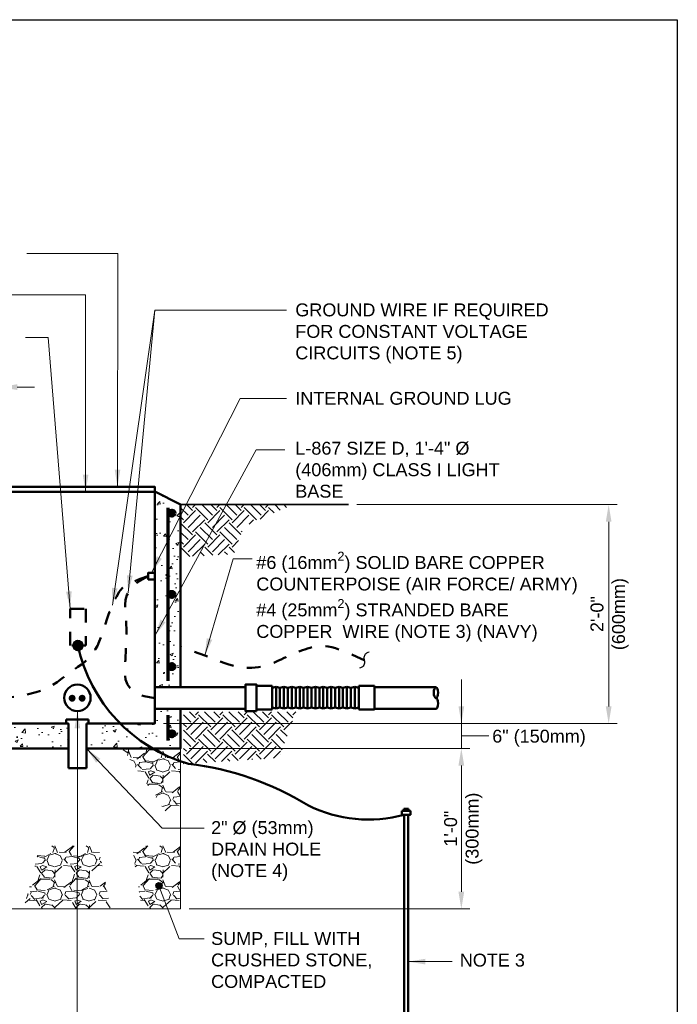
# Model space of a CAD drawing. Header units: inches. Extents: x 0 to 21.3, y 0 to 11.
# Tile 1 of 2: x 3.7 to 8.5, y 3.8 to 11. Entities that reach past the tile are written whole.
import ezdxf

# ---------------------------------------------------------------- set-up
doc = ezdxf.new("R2010")
doc.units = ezdxf.units.IN
doc.header["$LTSCALE"] = 0.5
doc.header["$MEASUREMENT"] = 0
doc.header["$PDMODE"] = 3
doc.header["$PDSIZE"] = 2
doc.linetypes.add('HIDDEN2', pattern=[0.1875, 0.125, -0.0625])
doc.layers.get('0').update_dxf_attribs({"linetype": 'CONTINUOUS', "lineweight": 35})
doc.layers.get('DEFPOINTS').update_dxf_attribs({"linetype": 'CONTINUOUS', "lineweight": 35})
for name, color, linetype, lineweight in [('C-GRAD-DSGN', 3, 'CONTINUOUS', 35), ('E-AFLD-JBOX', 23, 'CONTINUOUS', 50), ('E-GRND-CIRC', 4, 'CONTINUOUS', 50), ('E-GRND-EQUI', 83, 'CONTINUOUS', 50), ('E-POWR-CNDT', 83, 'CONTINUOUS', 50), ('G-ANNO-PATT', 8, 'CONTINUOUS', 18), ('P-STRM-PIPE', 163, 'STRAF', 50), ('S-REIN-RBAR', 5, 'CONTINUOUS', 70)]:
    doc.layers.add(name, color=color, linetype=linetype, lineweight=lineweight)
for name, color, linetype in [('G-ANNO-DIMS', 7, 'CONTINUOUS'), ('G-ANNO-TEXT', 7, 'CONTINUOUS'), ('G-ANNO-TTLB', 7, 'CONTINUOUS')]:
    doc.layers.add(name, color=color, linetype=linetype)
doc.styles.add('01-E-BLDG-1_1', font='arial.ttf', dxfattribs={"height": 0.09375})
doc.styles.add('Arial', font='arial.ttf')
doc.linetypes.add('STRAF', pattern='A,1.25,-0.25,["SD",Arial,S=0.125,R=0,X=-0.1,Y=-0.06],-0.25', length=1.75)
doc.dimstyles.new('01-E-BLDG-1_1', dxfattribs={"dimtxt": 0.09375, "dimasz": 0.125, "dimexe": 0.0625, "dimexo": 0.0625, "dimgap": 0.0625, "dimtad": 1, "dimdec": 4, "dimzin": 3, "dimdsep": 46, "dimlunit": 4, "dimtxsty": '01-E-BLDG-1_1', "dimcen": 0.0625, "dimclrd": 1, "dimclre": 1, "dimclrt": 256, "dimazin": 0, "dimtfac": 1, "dimtdec": 4, "dimtmove": 1, "dimatfit": 3, "dimfxl": 1, "dimfrac": 2, "dimtolj": 1, "dimtzin": 3, "dimlwd": 0, "dimlwe": 0, "dimarcsym": 0})
pattern_1 = [(49.99999999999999, (0.1462621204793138, 0.01827551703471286), (0.2241438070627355, -0.01961004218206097), [0.0234375, -0.2578125]), (355, (0.1462621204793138, 0.01827551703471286), (-0.0433597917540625, 0.2350600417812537), [0.01875, -0.20625]), (100.45144446, (0.1649407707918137, 0.01664134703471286), (0.1807840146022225, 0.2154499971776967), [0.01991880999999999, -0.2191069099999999]), (46.18420000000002, (0.1462621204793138, 0.08077551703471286), (0.3335129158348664, -0.05172477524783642), [0.03515624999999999, -0.3867187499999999]), (96.63563549, (0.1740548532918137, 0.07646510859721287), (0.2920818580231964, 0.304412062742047), [0.029878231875, -0.3286605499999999]), (351.1841639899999, (0.1462621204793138, 0.08077551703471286), (0.2920818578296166, 0.3044120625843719), [0.028125, -0.3093750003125]), (21, (0.1775121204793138, 0.06515051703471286), (0.1865334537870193, -0.1258184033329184), [0.0234375, -0.2578125]), (326.0000000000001, (0.1775121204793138, 0.06515051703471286), (0.07603604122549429, 0.2266093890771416), [0.01875, -0.20625]), (71.45144474, (0.1930565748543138, 0.05466565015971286), (0.262569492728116, 0.1007909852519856), [0.019918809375, -0.21910691]), (37.50000000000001, (0.1462621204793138, 0.01827551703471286), (0.003799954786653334, 0.1040293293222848), [0, -0.20375, 0, -0.209375, 0, -0.20703125]), (7.499999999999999, (0.1462621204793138, 0.01827551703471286), (0.08220923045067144, 0.1232536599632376), [0, -0.119375, 0, -0.1990625, 0, -0.07890625]), (327.5, (0.07657462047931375, 0.01827551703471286), (0.1668195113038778, -0.007048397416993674), [0, -0.078125, 0, -0.24375, 0, -0.3234375]), (317.5, (0.04532462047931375, 0.01827551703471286), (0.1822456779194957, 0.03128280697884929), [0, -0.1015625, 0, -0.161875, 0, -0.2296875])]

# ---------------------------------------------------------------- blocks, each defined once
blk = doc.blocks.new('G-TSQIG')
at = {"color": 0, "linetype": 'ByBlock', "lineweight": -2}
blk.add_spline([(0.01176639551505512, 0.08928388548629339), (-0.00353112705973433, 0.07505504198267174), (-0.01472633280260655, 0.04807198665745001), (-0.009031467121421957, 0.01314670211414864), (1.040834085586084e-17, -4.163336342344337e-17), (0.0111812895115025, -0.01793791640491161), (0.01520965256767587, -0.03591967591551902), (0.01206956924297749, -0.05899908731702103), (0.004227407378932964, -0.07410718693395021), (-0.01176639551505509, -0.08928388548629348)], degree=3, dxfattribs=at)
blk = doc.blocks.new('G-DBRK')
at = {"color": 0, "linetype": 'ByBlock', "lineweight": -2}
blk.add_ellipse((-1.224606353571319e-17, -0.2500000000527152), major_axis=(0, -0.2500000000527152), ratio=0.3999999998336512, dxfattribs=at)
blk.add_ellipse((-1.224606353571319e-17, -0.7499999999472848), major_axis=(0, -0.2500000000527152), ratio=0.3999999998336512, start_param=0, end_param=3.141592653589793, dxfattribs=at)
blk = doc.blocks.new('*D3')
at = {"layer": 'DEFPOINTS', "color": 0, "lineweight": 0, "transparency": 16777216}
for p in [(4.891243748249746, 5.703469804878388), (6.930960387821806, 5.703469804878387), (4.890679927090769, 4.535787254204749)]:
    blk.add_point(p, dxfattribs=at)
at = {"layer": 'G-ANNO-DIMS', "color": 1, "lineweight": 0, "transparency": 16777216}
for p, q in [((4.953743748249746, 5.703469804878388), (6.993460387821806, 5.703469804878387)), ((6.930960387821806, 4.660787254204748), (6.930960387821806, 5.578469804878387)), ((4.953179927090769, 4.535787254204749), (6.993460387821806, 4.535787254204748))]:
    blk.add_line(p, q, dxfattribs=at)
for points in [[(6.910127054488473, 5.578469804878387), (6.951793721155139, 5.578469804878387), (6.930960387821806, 5.703469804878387)], [(6.910127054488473, 4.660787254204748), (6.951793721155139, 4.660787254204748), (6.930960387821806, 4.535787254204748)]]:
    blk.add_solid(points, dxfattribs=at)
at = {"layer": 'G-ANNO-DIMS', "transparency": 16777216, "insert": (6.94501779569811, 5.119628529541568), "char_height": 0.09375, "attachment_point": 5, "rotation": 90, "style": '01-E-BLDG-1_1'}
blk.add_mtext('\\A1;1\'-0"\\P(300mm)', dxfattribs=at)
blk = doc.blocks.new('*D4')
at = {"layer": 'DEFPOINTS', "color": 0, "transparency": 16777216}
for p in [(6.109993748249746, 7.475384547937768), (4.703743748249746, 5.883133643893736), (8.001390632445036, 5.883133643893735)]:
    blk.add_point(p, dxfattribs=at)
at = {"layer": 'G-ANNO-DIMS', "color": 1, "lineweight": 0, "transparency": 16777216}
for p, q in [((6.172493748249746, 7.475384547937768), (8.063890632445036, 7.475384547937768)), ((8.001390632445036, 7.350384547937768), (8.001390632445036, 6.008133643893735)), ((4.766243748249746, 5.883133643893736), (8.063890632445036, 5.883133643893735))]:
    blk.add_line(p, q, dxfattribs=at)
at = {"layer": 'G-ANNO-DIMS', "color": 1, "transparency": 16777216}
for points in [[(7.980557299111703, 7.350384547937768), (8.02222396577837, 7.350384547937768), (8.001390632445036, 7.475384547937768)], [(7.980557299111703, 6.008133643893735), (8.02222396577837, 6.008133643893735), (8.001390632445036, 5.883133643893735)]]:
    blk.add_solid(points, dxfattribs=at)
at = {"layer": 'G-ANNO-DIMS', "transparency": 16777216, "insert": (8.008650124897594, 6.679259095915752), "char_height": 0.09375, "attachment_point": 5, "rotation": 90, "style": '01-E-BLDG-1_1'}
blk.add_mtext('\\A1;2\'-0"\\P(600mm)', dxfattribs=at)
blk = doc.blocks.new('G-TDT1')
at = {"linetype": 'ByBlock', "lineweight": -2}
h = blk.add_hatch(color=256, dxfattribs=at)
edge = h.paths.add_edge_path()
edge.add_arc((0, 0), 0.02220729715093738, 0, 360)
at = {"color": 0, "linetype": 'ByBlock', "lineweight": -2}
blk.add_circle((0, 0), 0.02220729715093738, dxfattribs=at)
blk = doc.blocks.new('*D8')
at = {"layer": 'DEFPOINTS', "color": 0, "transparency": 16777216}
for p in [(3.391243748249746, 8.329368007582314), (3.578743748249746, 7.604993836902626), (3.391243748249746, 7.476883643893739)]:
    blk.add_point(p, dxfattribs=at)
at = {"layer": 'G-ANNO-DIMS', "color": 1, "lineweight": 0, "transparency": 16777216}
for p, q in [((3.391243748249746, 7.539383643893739), (3.391243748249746, 8.391868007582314)), ((3.578743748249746, 7.667493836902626), (3.578743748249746, 8.391868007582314)), ((2.344305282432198, 8.329368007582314), (3.391243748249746, 8.329368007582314)), ((3.266243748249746, 8.329368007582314), (3.141243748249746, 8.329368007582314)), ((3.578743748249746, 8.329368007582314), (3.391243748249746, 8.329368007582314)), ((3.578743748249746, 8.329368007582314), (3.391243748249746, 8.329368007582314)), ((3.703743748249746, 8.329368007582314), (3.828743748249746, 8.329368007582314))]:
    blk.add_line(p, q, dxfattribs=at)
at = {"layer": 'G-ANNO-DIMS', "color": 1, "transparency": 16777216}
for points in [[(3.266243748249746, 8.350201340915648), (3.266243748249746, 8.30853467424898), (3.391243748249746, 8.329368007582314)], [(3.703743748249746, 8.350201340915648), (3.703743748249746, 8.30853467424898), (3.578743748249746, 8.329368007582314)]]:
    blk.add_solid(points, dxfattribs=at)
at = {"layer": 'G-ANNO-DIMS', "transparency": 16777216, "insert": (2.741804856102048, 8.329368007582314), "char_height": 0.09375, "attachment_point": 5, "style": '01-E-BLDG-1_1'}
blk.add_mtext('\\A1;6" (150mm)\\PMIN (TYP)', dxfattribs=at)

msp = doc.modelspace()

# ---------------------------------------------------------------- hatches: boundary and pattern name
at = {"layer": 'G-ANNO-PATT'}
h = msp.add_hatch(dxfattribs=at)
h.set_pattern_fill('AR-CONC', color=256, scale=0.03125)
h.set_pattern_definition(pattern_1)
h.paths.add_polyline_path([(4.891243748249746, 7.476883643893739), (4.703743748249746, 7.570633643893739), (4.703743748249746, 6.147403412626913), (4.891243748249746, 6.147403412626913)])
h = msp.add_hatch(dxfattribs=at)
h.set_pattern_fill('EARTH', color=256, scale=0.5, angle=45)
h.set_pattern_definition([(45, (1.44245031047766, -0.8551508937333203), (1.387778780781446e-17, 0.1767766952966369), [0.125, -0.125]), (45, (1.409304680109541, -0.8220052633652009), (1.387778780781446e-17, 0.1767766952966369), [0.125, -0.125]), (45, (1.376159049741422, -0.7888596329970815), (1.387778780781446e-17, 0.1767766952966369), [0.125, -0.125]), (135, (1.376159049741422, -0.7667625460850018), (-0.1767766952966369, 2.775557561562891e-17), [0.125, -0.125]), (135, (1.409304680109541, -0.7336169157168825), (-0.1767766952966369, 2.775557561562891e-17), [0.125, -0.125]), (135, (1.44245031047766, -0.7004712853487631), (-0.1767766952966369, 2.775557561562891e-17), [0.125, -0.125])])
h.paths.add_polyline_path([(5.706772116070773, 7.475384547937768), (4.891243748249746, 7.475384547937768), (4.891243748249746, 7.095355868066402), (5.277559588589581, 7.114949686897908), (5.349324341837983, 7.316134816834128)])
h = msp.add_hatch(dxfattribs=at)
h.set_pattern_fill('AR-CONC', color=256, scale=0.03125)
h.set_pattern_definition(pattern_1)
h.paths.add_polyline_path([(3.578743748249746, 5.883133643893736), (3.578743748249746, 5.991153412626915), (3.391243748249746, 5.991153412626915), (3.391243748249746, 5.703469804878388), (4.07626156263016, 5.703469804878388), (4.07626156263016, 5.883133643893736)])
h = msp.add_hatch(dxfattribs=at)
h.set_pattern_fill('AR-CONC', color=256, scale=0.03125)
h.set_pattern_definition(pattern_1)
h.paths.add_polyline_path([(4.891243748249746, 5.703469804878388), (4.891243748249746, 5.991153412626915), (4.703743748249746, 5.991153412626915), (4.703743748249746, 5.883133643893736), (4.206225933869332, 5.883133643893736), (4.206225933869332, 5.703469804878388)])
h = msp.add_hatch(dxfattribs=at)
h.set_pattern_fill('EARTH', color=256, scale=0.5, angle=45)
h.set_pattern_definition([(45, (1.463503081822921, -2.360630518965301), (1.387778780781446e-17, 0.1767766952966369), [0.125, -0.125]), (45, (1.430357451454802, -2.327484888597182), (1.387778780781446e-17, 0.1767766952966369), [0.125, -0.125]), (45, (1.397211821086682, -2.294339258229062), (1.387778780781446e-17, 0.1767766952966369), [0.125, -0.125]), (135, (1.397211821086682, -2.272242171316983), (-0.1767766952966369, 2.775557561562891e-17), [0.125, -0.125]), (135, (1.430357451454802, -2.239096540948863), (-0.1767766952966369, 2.775557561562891e-17), [0.125, -0.125]), (135, (1.463503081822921, -2.205950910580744), (-0.1767766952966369, 2.775557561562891e-17), [0.125, -0.125])])
h.paths.add_polyline_path([(5.727824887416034, 5.969904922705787), (4.912296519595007, 5.969904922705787), (4.912296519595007, 5.589876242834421), (5.608332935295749, 5.633785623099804)])
h = msp.add_hatch(dxfattribs=at)
h.set_pattern_fill('GRAVEL', color=256, scale=0.25)
h.set_pattern_definition([(228.012787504, (-2.559627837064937, 1.578130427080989), (-2.000000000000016, -2.250000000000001), [0.033634, -3.329772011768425]), (184.969740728, (-2.582127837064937, 1.553130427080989), (2.999999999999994, 0.2500000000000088), [0.057717, -5.713981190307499]), (132.510447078, (-2.639627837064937, 1.548130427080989), (2.500000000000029, -2.749999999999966), [0.040697, -4.029008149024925]), (267.273689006, (-2.737127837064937, 1.485630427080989), (0.2500000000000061, 5.000000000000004), [0.05255949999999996, -5.203389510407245]), (292.833654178, (-2.739627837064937, 1.433130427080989), (-1.249999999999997, 3.000000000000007), [0.05153874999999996, -5.10234328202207]), (357.273689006, (-2.719627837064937, 1.385630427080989), (-5.000000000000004, 0.2500000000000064), [0.05255949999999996, -5.203389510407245]), (37.6942404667, (-2.667127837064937, 1.383130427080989), (-3.25, -2.499999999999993), [0.06950724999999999, -6.881212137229]), (72.2553283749, (-2.612127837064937, 1.425630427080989), (1.750000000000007, 5.500000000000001), [0.06562199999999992, -6.496580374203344]), (121.429565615, (-2.592127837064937, 1.488130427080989), (-2.000000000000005, 3.249999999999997), [0.0527375, -5.22101827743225]), (175.236358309, (-2.619627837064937, 1.533130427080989), (2.749999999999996, -0.2500000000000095), [0.060208, -2.950190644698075]), (222.397437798, (-2.679627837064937, 1.538130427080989), (-2.999999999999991, -2.749999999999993), [0.077862, -7.708343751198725]), (138.814074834, (-2.489627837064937, 1.483130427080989), (-1.750000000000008, 1.5), [0.02657524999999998, -2.630961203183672]), (171.46923439, (-2.509627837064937, 1.500630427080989), (3.25, -0.4999999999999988), [0.05055925, -5.00537785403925]), (225, (-2.559627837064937, 1.508130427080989), (-2.775557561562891e-17, -0.2499999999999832), [0.03535525, -0.318198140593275]), (203.198590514, (-2.577127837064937, 1.538130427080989), (1.249999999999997, 0.4999999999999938), [0.0190395, -1.884903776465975]), (291.801409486, (-2.594627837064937, 1.530630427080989), (-0.249999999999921, 0.7500000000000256), [0.02692575, -1.319365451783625]), (30.96375653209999, (-2.584627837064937, 1.505630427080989), (0.7500000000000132, 0.4999999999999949), [0.04373224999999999, -1.414005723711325]), (161.565051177, (-2.547127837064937, 1.528130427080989), (0.5000000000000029, -0.2499999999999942), [0.03162274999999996, -0.7589466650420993]), (16.389540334, (-2.739627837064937, 1.530630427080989), (2.499999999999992, 0.750000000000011), [0.0443, -4.38571128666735]), (70.3461759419, (-2.697127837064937, 1.543130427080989), (-1.000000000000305, -2.750000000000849), [0.03716525, -3.67935193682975]), (293.198590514, (-2.547127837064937, 1.578130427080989), (-0.4999999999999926, 1.249999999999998), [0.03807875, -1.865864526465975]), (343.610459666, (-2.532127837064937, 1.543130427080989), (-2.499999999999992, 0.7500000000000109), [0.04429999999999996, -4.385711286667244]), (339.44395478, (-2.739627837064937, 1.375630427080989), (-1.250000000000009, 0.5000000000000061), [0.04271999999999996, -2.093280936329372]), (294.775140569, (-2.699627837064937, 1.360630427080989), (-1.250000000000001, 2.75), [0.0357945, -3.543660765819]), (66.8014094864, (-2.544627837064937, 1.328130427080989), (0.4999999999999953, 1.249999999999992), [0.03807875, -1.865864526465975]), (17.3540246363, (-2.529627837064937, 1.363130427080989), (-3.249999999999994, -0.9999999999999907), [0.04190775, -4.14885590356]), (69.44395478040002, (-2.667127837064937, 1.328130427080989), (-0.5000000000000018, -1.249999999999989), [0.02135999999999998, -2.114640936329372]), (101.309932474, (-2.559627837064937, 1.328130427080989), (-0.249999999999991, 1.000000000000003), [0.0127475, -1.2620073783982]), (165.963756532, (-2.562127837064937, 1.340630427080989), (0.7499999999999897, -0.2500000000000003), [0.05153875, -0.9792376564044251]), (186.009005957, (-2.612127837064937, 1.353130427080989), (2.500000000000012, 0.2499999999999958), [0.0477625, -4.728480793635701]), (303.690067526, (-2.584627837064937, 1.483130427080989), (-0.2499999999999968, 0.4999999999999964), [0.03605549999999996, -0.8653323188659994]), (353.157226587, (-2.564627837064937, 1.453130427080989), (4.250000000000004, -0.5000000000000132), [0.0629485, -6.231890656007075]), (60.9453959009, (-2.502127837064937, 1.445630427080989), (-0.9999999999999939, -1.749999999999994), [0.025739, -2.54816853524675]), (90, (-2.489627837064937, 1.468130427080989), (-0.25, 0.25), [0.015, -0.235]), (120.256437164, (-2.617127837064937, 1.360630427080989), (1.000000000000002, -1.750000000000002), [0.034731, -3.43837999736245]), (48.01278750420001, (-2.634627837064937, 1.390630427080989), (2, 2.249999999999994), [0.067268, -3.296138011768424]), (0, (-2.589627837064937, 1.440630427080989), (0.25, 0.25), [0.065, -0.185]), (325.3048464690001, (-2.524627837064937, 1.440630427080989), (2.500000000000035, -1.749999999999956), [0.03952849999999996, -3.913318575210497]), (254.054604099, (-2.492127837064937, 1.418130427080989), (-0.2500000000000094, -1.000000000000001), [0.0364005, -1.783626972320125]), (207.645975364, (-2.502127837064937, 1.383130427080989), (-4.749999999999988, -2.500000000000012), [0.05926625, -5.867368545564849]), (175.42607874, (-2.554627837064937, 1.355630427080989), (-3.249999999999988, 0.2500000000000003), [0.06269975, -6.207268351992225])])
h.paths.add_polyline_path([(4.891129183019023, 5.703536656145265), (4.467733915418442, 5.70340295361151), (4.77960940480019, 5.249336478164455), (4.891129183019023, 5.24947018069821)])
h = msp.add_hatch(dxfattribs=at)
h.set_pattern_fill('GRAVEL', color=256, scale=0.25)
h.set_pattern_definition([(228.012787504, (-3.345246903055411, 0.8896437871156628), (-2.000000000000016, -2.250000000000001), [0.033634, -3.329772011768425]), (184.969740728, (-3.367746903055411, 0.8646437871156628), (2.999999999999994, 0.2500000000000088), [0.057717, -5.713981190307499]), (132.510447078, (-3.425246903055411, 0.8596437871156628), (2.500000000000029, -2.749999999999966), [0.040697, -4.029008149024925]), (267.273689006, (-3.522746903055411, 0.7971437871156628), (0.2500000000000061, 5.000000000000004), [0.05255949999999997, -5.203389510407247]), (292.833654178, (-3.525246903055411, 0.7446437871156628), (-1.249999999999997, 3.000000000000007), [0.05153874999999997, -5.102343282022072]), (357.273689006, (-3.505246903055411, 0.6971437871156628), (-5.000000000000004, 0.2500000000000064), [0.05255949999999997, -5.203389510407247]), (37.6942404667, (-3.452746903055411, 0.6946437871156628), (-3.25, -2.499999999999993), [0.06950724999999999, -6.881212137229]), (72.2553283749, (-3.397746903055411, 0.7371437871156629), (1.750000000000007, 5.500000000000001), [0.06562199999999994, -6.496580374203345]), (121.429565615, (-3.377746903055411, 0.7996437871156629), (-2.000000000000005, 3.249999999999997), [0.0527375, -5.22101827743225]), (175.236358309, (-3.405246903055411, 0.8446437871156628), (2.749999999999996, -0.2500000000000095), [0.060208, -2.950190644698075]), (222.397437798, (-3.465246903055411, 0.8496437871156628), (-2.999999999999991, -2.749999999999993), [0.077862, -7.708343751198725]), (138.814074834, (-3.275246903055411, 0.7946437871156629), (-1.750000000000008, 1.5), [0.02657524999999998, -2.630961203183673]), (171.46923439, (-3.295246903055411, 0.8121437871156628), (3.25, -0.4999999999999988), [0.05055925, -5.00537785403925]), (225, (-3.345246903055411, 0.8196437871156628), (-2.775557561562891e-17, -0.2499999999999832), [0.03535525, -0.318198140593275]), (203.198590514, (-3.362746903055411, 0.8496437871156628), (1.249999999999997, 0.4999999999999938), [0.0190395, -1.884903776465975]), (291.801409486, (-3.380246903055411, 0.8421437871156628), (-0.249999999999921, 0.7500000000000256), [0.02692575, -1.319365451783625]), (30.96375653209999, (-3.370246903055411, 0.8171437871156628), (0.7500000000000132, 0.4999999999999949), [0.04373224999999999, -1.414005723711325]), (161.565051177, (-3.332746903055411, 0.8396437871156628), (0.5000000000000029, -0.2499999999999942), [0.03162274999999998, -0.7589466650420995]), (16.389540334, (-3.525246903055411, 0.8421437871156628), (2.499999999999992, 0.750000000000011), [0.0443, -4.38571128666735]), (70.3461759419, (-3.482746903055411, 0.8546437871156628), (-1.000000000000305, -2.750000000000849), [0.03716525, -3.67935193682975]), (293.198590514, (-3.332746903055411, 0.8896437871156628), (-0.4999999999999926, 1.249999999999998), [0.03807875, -1.865864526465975]), (343.610459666, (-3.317746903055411, 0.8546437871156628), (-2.499999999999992, 0.7500000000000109), [0.04429999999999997, -4.385711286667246]), (339.44395478, (-3.525246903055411, 0.6871437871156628), (-1.250000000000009, 0.5000000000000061), [0.04271999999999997, -2.093280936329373]), (294.775140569, (-3.485246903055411, 0.6721437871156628), (-1.250000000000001, 2.75), [0.0357945, -3.543660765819]), (66.8014094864, (-3.330246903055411, 0.6396437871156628), (0.4999999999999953, 1.249999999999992), [0.03807875, -1.865864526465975]), (17.3540246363, (-3.315246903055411, 0.6746437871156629), (-3.249999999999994, -0.9999999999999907), [0.04190775, -4.14885590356]), (69.44395478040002, (-3.452746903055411, 0.6396437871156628), (-0.5000000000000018, -1.249999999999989), [0.02135999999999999, -2.114640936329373]), (101.309932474, (-3.345246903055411, 0.6396437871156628), (-0.249999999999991, 1.000000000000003), [0.0127475, -1.2620073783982]), (165.963756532, (-3.347746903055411, 0.6521437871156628), (0.7499999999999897, -0.2500000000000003), [0.05153875, -0.9792376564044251]), (186.009005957, (-3.397746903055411, 0.6646437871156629), (2.500000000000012, 0.2499999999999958), [0.0477625, -4.728480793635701]), (303.690067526, (-3.370246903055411, 0.7946437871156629), (-0.2499999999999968, 0.4999999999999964), [0.03605549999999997, -0.8653323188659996]), (353.157226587, (-3.350246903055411, 0.7646437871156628), (4.250000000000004, -0.5000000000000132), [0.0629485, -6.231890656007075]), (60.9453959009, (-3.287746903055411, 0.7571437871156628), (-0.9999999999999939, -1.749999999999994), [0.025739, -2.54816853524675]), (90, (-3.275246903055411, 0.7796437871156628), (-0.25, 0.25), [0.015, -0.235]), (120.256437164, (-3.402746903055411, 0.6721437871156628), (1.000000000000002, -1.750000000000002), [0.034731, -3.43837999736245]), (48.01278750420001, (-3.420246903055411, 0.7021437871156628), (2, 2.249999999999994), [0.067268, -3.296138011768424]), (0, (-3.375246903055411, 0.7521437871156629), (0.25, 0.25), [0.065, -0.185]), (325.3048464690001, (-3.310246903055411, 0.7521437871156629), (2.500000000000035, -1.749999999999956), [0.03952849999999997, -3.913318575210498]), (254.054604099, (-3.277746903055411, 0.7296437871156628), (-0.2500000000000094, -1.000000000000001), [0.0364005, -1.783626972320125]), (207.645975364, (-3.287746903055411, 0.6946437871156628), (-4.749999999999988, -2.500000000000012), [0.05926625, -5.867368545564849]), (175.42607874, (-3.340246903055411, 0.6671437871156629), (-3.249999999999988, 0.2500000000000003), [0.06269975, -6.207268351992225])])
h.paths.add_polyline_path([(4.292909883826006, 4.994316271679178), (3.867928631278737, 4.994316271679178), (3.751564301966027, 4.535787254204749), (4.382410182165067, 4.535787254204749)])
h = msp.add_hatch(dxfattribs=at)
h.set_pattern_fill('GRAVEL', color=256, scale=0.25)
h.set_pattern_definition([(228.012787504, (-2.559627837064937, 0.8896437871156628), (-2.000000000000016, -2.250000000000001), [0.033634, -3.329772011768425]), (184.969740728, (-2.582127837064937, 0.8646437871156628), (2.999999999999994, 0.2500000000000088), [0.057717, -5.713981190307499]), (132.510447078, (-2.639627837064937, 0.8596437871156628), (2.500000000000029, -2.749999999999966), [0.040697, -4.029008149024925]), (267.273689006, (-2.737127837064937, 0.7971437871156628), (0.2500000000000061, 5.000000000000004), [0.05255949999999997, -5.203389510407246]), (292.833654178, (-2.739627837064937, 0.7446437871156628), (-1.249999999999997, 3.000000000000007), [0.05153874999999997, -5.102343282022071]), (357.273689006, (-2.719627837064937, 0.6971437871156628), (-5.000000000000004, 0.2500000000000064), [0.05255949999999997, -5.203389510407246]), (37.6942404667, (-2.667127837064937, 0.6946437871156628), (-3.25, -2.499999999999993), [0.06950724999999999, -6.881212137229]), (72.2553283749, (-2.612127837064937, 0.7371437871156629), (1.750000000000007, 5.500000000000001), [0.06562199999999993, -6.496580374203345]), (121.429565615, (-2.592127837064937, 0.7996437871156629), (-2.000000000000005, 3.249999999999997), [0.0527375, -5.22101827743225]), (175.236358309, (-2.619627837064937, 0.8446437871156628), (2.749999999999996, -0.2500000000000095), [0.060208, -2.950190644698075]), (222.397437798, (-2.679627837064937, 0.8496437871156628), (-2.999999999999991, -2.749999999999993), [0.077862, -7.708343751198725]), (138.814074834, (-2.489627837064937, 0.7946437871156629), (-1.750000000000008, 1.5), [0.02657524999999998, -2.630961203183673]), (171.46923439, (-2.509627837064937, 0.8121437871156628), (3.25, -0.4999999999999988), [0.05055925, -5.00537785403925]), (225, (-2.559627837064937, 0.8196437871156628), (-2.775557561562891e-17, -0.2499999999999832), [0.03535525, -0.318198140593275]), (203.198590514, (-2.577127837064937, 0.8496437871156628), (1.249999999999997, 0.4999999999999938), [0.0190395, -1.884903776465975]), (291.801409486, (-2.594627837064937, 0.8421437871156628), (-0.249999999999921, 0.7500000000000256), [0.02692575, -1.319365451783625]), (30.96375653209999, (-2.584627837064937, 0.8171437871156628), (0.7500000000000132, 0.4999999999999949), [0.04373224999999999, -1.414005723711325]), (161.565051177, (-2.547127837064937, 0.8396437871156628), (0.5000000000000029, -0.2499999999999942), [0.03162274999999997, -0.7589466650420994]), (16.389540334, (-2.739627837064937, 0.8421437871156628), (2.499999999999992, 0.750000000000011), [0.0443, -4.38571128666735]), (70.3461759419, (-2.697127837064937, 0.8546437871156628), (-1.000000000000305, -2.750000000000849), [0.03716525, -3.67935193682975]), (293.198590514, (-2.547127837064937, 0.8896437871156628), (-0.4999999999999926, 1.249999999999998), [0.03807875, -1.865864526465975]), (343.610459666, (-2.532127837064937, 0.8546437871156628), (-2.499999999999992, 0.7500000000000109), [0.04429999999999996, -4.385711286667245]), (339.44395478, (-2.739627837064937, 0.6871437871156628), (-1.250000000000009, 0.5000000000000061), [0.04271999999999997, -2.093280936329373]), (294.775140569, (-2.699627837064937, 0.6721437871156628), (-1.250000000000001, 2.75), [0.0357945, -3.543660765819]), (66.8014094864, (-2.544627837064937, 0.6396437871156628), (0.4999999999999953, 1.249999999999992), [0.03807875, -1.865864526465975]), (17.3540246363, (-2.529627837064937, 0.6746437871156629), (-3.249999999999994, -0.9999999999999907), [0.04190775, -4.14885590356]), (69.44395478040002, (-2.667127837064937, 0.6396437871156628), (-0.5000000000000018, -1.249999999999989), [0.02135999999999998, -2.114640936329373]), (101.309932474, (-2.559627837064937, 0.6396437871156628), (-0.249999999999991, 1.000000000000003), [0.0127475, -1.2620073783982]), (165.963756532, (-2.562127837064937, 0.6521437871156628), (0.7499999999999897, -0.2500000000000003), [0.05153875, -0.9792376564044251]), (186.009005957, (-2.612127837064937, 0.6646437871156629), (2.500000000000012, 0.2499999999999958), [0.0477625, -4.728480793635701]), (303.690067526, (-2.584627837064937, 0.7946437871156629), (-0.2499999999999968, 0.4999999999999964), [0.03605549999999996, -0.8653323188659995]), (353.157226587, (-2.564627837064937, 0.7646437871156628), (4.250000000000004, -0.5000000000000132), [0.0629485, -6.231890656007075]), (60.9453959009, (-2.502127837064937, 0.7571437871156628), (-0.9999999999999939, -1.749999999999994), [0.025739, -2.54816853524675]), (90, (-2.489627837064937, 0.7796437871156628), (-0.25, 0.25), [0.015, -0.235]), (120.256437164, (-2.617127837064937, 0.6721437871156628), (1.000000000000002, -1.750000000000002), [0.034731, -3.43837999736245]), (48.01278750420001, (-2.634627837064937, 0.7021437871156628), (2, 2.249999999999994), [0.067268, -3.296138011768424]), (0, (-2.589627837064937, 0.7521437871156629), (0.25, 0.25), [0.065, -0.185]), (325.3048464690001, (-2.524627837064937, 0.7521437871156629), (2.500000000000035, -1.749999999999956), [0.03952849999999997, -3.913318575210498]), (254.054604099, (-2.492127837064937, 0.7296437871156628), (-0.2500000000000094, -1.000000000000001), [0.0364005, -1.783626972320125]), (207.645975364, (-2.502127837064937, 0.6946437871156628), (-4.749999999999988, -2.500000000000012), [0.05926625, -5.867368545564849]), (175.42607874, (-2.554627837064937, 0.6671437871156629), (-3.249999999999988, 0.2500000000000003), [0.06269975, -6.207268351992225])])
h.paths.add_polyline_path([(4.890796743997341, 4.99445013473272), (4.537183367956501, 4.994316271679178), (4.610847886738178, 4.535720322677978), (4.890796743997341, 4.53585418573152)])

# ---------------------------------------------------------------- linework, layer by layer
at = {"layer": 'C-GRAD-DSGN'}
msp.add_line((4.891243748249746, 7.475384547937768), (6.109993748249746, 7.475384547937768), dxfattribs=at)
at = {"layer": 'E-AFLD-JBOX'}
for points in [[(3.578743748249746, 7.567493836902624), (4.703743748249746, 7.567493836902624), (4.703743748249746, 7.604993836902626), (3.578743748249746, 7.604993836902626)], [(4.703743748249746, 6.147403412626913), (4.703743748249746, 7.570633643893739), (4.891243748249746, 7.476883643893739), (4.891243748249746, 6.147403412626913)], [(3.391243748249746, 5.991153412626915), (3.391243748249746, 5.703469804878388), (4.07626156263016, 5.703469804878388), (4.07626156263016, 5.883133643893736), (3.578743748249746, 5.883133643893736), (3.578743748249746, 5.991153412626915), (3.391243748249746, 5.991153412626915)], [(4.206225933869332, 5.883133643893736), (4.703743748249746, 5.883133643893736), (4.703743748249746, 5.991153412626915), (4.891243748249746, 5.991153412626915), (4.891243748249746, 5.703469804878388), (4.206225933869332, 5.703469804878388), (4.206225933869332, 5.883133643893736)]]:
    msp.add_lwpolyline(points, close=True, dxfattribs=at)
at = {"layer": 'E-GRND-CIRC'}
for centre, radius, start, end in [((5.261682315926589, 6.690153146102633), 1.141839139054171, 192.094806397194, 254.1008983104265), ((4.68738269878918, 3.447327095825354), 2.160550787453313, 58.40882541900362, 83.04823537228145), ((6.254366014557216, 6.168210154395), 0.982175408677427, 243.7003259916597, 285.4010185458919)]:
    msp.add_arc(centre, radius, start, end, dxfattribs=at)
at = {"layer": 'E-GRND-EQUI'}
for p, q in [((6.512700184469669, 5.248624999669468), (6.512700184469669, 5.264562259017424)), ((6.512700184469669, 5.264562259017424), (6.546864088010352, 5.264562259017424)), ((6.546864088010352, 5.264562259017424), (6.546864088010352, 5.248624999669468))]:
    msp.add_line(p, q, dxfattribs=at)
at = {"layer": 'E-GRND-EQUI', "linetype": 'HIDDEN2', "flags": 128}
for points in [[(3.578743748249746, 6.069278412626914), (3.683071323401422, 6.077536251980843), (3.770317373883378, 6.091954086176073), (3.842717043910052, 6.111247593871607), (3.902505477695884, 6.134132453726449), (3.951917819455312, 6.159324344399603), (3.993189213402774, 6.185538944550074), (4.028554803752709, 6.211491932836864), (4.060249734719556, 6.235898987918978), (4.090128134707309, 6.25781509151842), (4.11852006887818, 6.277652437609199), (4.145374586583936, 6.296162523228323), (4.170640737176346, 6.314096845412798), (4.194267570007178, 6.332206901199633), (4.2162041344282, 6.351244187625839), (4.236399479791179, 6.37196020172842), (4.254802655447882, 6.39510644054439), (4.271409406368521, 6.421203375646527), (4.286402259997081, 6.449847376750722), (4.30001043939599, 6.480403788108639), (4.312463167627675, 6.512237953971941), (4.323989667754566, 6.544715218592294), (4.33481916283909, 6.57720092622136), (4.345180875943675, 6.609060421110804), (4.35530403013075, 6.639659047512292), (4.365375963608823, 6.668479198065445), (4.375416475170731, 6.69547145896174), (4.385403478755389, 6.720703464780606), (4.395314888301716, 6.744242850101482), (4.405128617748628, 6.766157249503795), (4.414822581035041, 6.786514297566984), (4.424374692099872, 6.805381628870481), (4.433762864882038, 6.822826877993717), (4.443267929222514, 6.838987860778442), (4.454382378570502, 6.854283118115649), (4.468901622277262, 6.869201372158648), (4.488621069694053, 6.884231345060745), (4.515336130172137, 6.899861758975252), (4.550842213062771, 6.916581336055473), (4.596934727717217, 6.934878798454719), (4.655409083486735, 6.955242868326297)], [(4.655409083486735, 6.955242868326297), (4.594526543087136, 6.922174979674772), (4.55011551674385, 6.887838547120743), (4.519710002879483, 6.852737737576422), (4.500843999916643, 6.817376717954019), (4.491051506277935, 6.782259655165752), (4.487866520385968, 6.747890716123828), (4.488823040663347, 6.714774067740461), (4.491455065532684, 6.683413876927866), (4.493724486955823, 6.65419841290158), (4.495304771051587, 6.627052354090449), (4.49629727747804, 6.601784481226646), (4.496803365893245, 6.578203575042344), (4.496924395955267, 6.556118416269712), (4.496761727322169, 6.535337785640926), (4.496416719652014, 6.515670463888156), (4.495990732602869, 6.496925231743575), (4.495557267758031, 6.478832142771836), (4.495078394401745, 6.460806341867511), (4.494488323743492, 6.442184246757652), (4.493721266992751, 6.422302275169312), (4.492711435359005, 6.400496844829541), (4.491393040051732, 6.376104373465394), (4.489700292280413, 6.348461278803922), (4.48756740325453, 6.316903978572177), (4.485430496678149, 6.281209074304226), (4.485733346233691, 6.242913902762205), (4.491421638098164, 6.203995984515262), (4.505441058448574, 6.166432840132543), (4.53073729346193, 6.132201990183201), (4.570256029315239, 6.103280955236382), (4.626942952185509, 6.081647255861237), (4.703743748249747, 6.069278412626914)], [(6.225729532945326, 6.345132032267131), (6.171940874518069, 6.369164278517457), (6.125101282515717, 6.38949345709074), (6.084322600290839, 6.406349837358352), (6.048716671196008, 6.419963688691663), (6.017395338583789, 6.43056528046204), (5.989470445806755, 6.438384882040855), (5.964053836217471, 6.443652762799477), (5.940257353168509, 6.44659919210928), (5.917337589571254, 6.447458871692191), (5.89513013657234, 6.446484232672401), (5.873615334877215, 6.443932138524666), (5.852773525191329, 6.440059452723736), (5.832585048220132, 6.435123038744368), (5.813030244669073, 6.429379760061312), (5.794089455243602, 6.423086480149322), (5.775743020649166, 6.416500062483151), (5.757952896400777, 6.409827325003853), (5.740607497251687, 6.403074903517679), (5.723576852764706, 6.396199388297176), (5.706730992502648, 6.389157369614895), (5.689939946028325, 6.381905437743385), (5.673073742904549, 6.374400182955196), (5.656002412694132, 6.366598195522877), (5.638595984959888, 6.358456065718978), (5.620739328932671, 6.349971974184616), (5.602376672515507, 6.341310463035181), (5.583467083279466, 6.332677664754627), (5.563969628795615, 6.324279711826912), (5.543843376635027, 6.316322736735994), (5.523047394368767, 6.309012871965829), (5.501540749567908, 6.302556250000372), (5.479282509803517, 6.297159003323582), (5.456272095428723, 6.292991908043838), (5.43267033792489, 6.290084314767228), (5.408678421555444, 6.288430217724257), (5.384497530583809, 6.288023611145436), (5.360328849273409, 6.288858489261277), (5.336373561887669, 6.290928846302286), (5.312832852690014, 6.294228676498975), (5.289907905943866, 6.298751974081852), (5.267289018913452, 6.304617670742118), (5.242622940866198, 6.312444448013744), (5.213045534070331, 6.322975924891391), (5.175692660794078, 6.33695572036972), (5.127700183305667, 6.355127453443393), (5.066203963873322, 6.378234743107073), (4.988339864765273, 6.407021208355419), (4.891243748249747, 6.442230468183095)]]:
    msp.add_lwpolyline(points, dxfattribs=at)
at = {"layer": 'E-GRND-EQUI'}
for points in [[(4.703743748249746, 6.931075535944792), (4.703743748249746, 6.979410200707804), (4.655409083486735, 6.979410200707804), (4.655409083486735, 6.931075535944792)], [(6.499262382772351, 5.248624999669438), (6.560301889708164, 5.248624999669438), (6.560301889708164, 5.22130399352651), (6.499262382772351, 5.22130399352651)], [(6.515205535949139, 5.22130399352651), (6.544358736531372, 5.22130399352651), (6.544358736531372, 3.61118592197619), (6.515205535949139, 3.61118592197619)]]:
    msp.add_lwpolyline(points, close=True, dxfattribs=at)
at = {"layer": 'E-POWR-CNDT'}
for p, q in [((5.556004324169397, 6.158472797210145), (5.441936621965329, 6.158472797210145)), ((5.556004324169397, 6.158472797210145), (5.556004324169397, 5.986847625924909)), ((6.185296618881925, 6.158472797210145), (6.185296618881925, 6.001149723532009)), ((6.299713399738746, 6.158472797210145), (6.185296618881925, 6.158472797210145)), ((6.299713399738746, 6.158472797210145), (6.299713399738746, 5.986847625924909)), ((5.363298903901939, 6.147403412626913), (4.703743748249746, 6.147403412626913)), ((4.703743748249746, 6.147403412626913), (4.703743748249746, 5.991153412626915)), ((5.584608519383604, 6.151321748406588), (5.556004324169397, 6.144170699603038)), ((5.584608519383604, 6.151321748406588), (5.584608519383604, 5.993998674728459)), ((5.613212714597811, 6.144170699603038), (5.584608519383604, 6.151321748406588)), ((5.641816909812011, 6.151321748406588), (5.613212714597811, 6.144170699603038)), ((5.613212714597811, 6.144170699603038), (5.613212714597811, 6.001149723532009)), ((5.641816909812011, 6.151321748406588), (5.641816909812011, 5.993998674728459)), ((5.670421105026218, 6.144170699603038), (5.641816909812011, 6.151321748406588)), ((5.699025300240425, 6.151321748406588), (5.670421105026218, 6.144170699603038)), ((5.670421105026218, 6.144170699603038), (5.670421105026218, 6.001149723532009)), ((5.699025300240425, 6.151321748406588), (5.699025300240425, 5.993998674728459)), ((5.727629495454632, 6.144170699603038), (5.699025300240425, 6.151321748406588)), ((5.756233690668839, 6.151321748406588), (5.727629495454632, 6.144170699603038)), ((5.727629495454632, 6.144170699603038), (5.727629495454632, 6.001149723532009)), ((5.756233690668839, 6.151321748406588), (5.756233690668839, 5.993998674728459)), ((5.784837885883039, 6.144170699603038), (5.756233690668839, 6.151321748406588)), ((5.813442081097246, 6.151321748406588), (5.784837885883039, 6.144170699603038)), ((5.784837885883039, 6.144170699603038), (5.784837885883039, 6.001149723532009)), ((5.813442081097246, 6.151321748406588), (5.813442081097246, 5.993998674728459)), ((5.842046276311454, 6.144170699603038), (5.813442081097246, 6.151321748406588)), ((5.870650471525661, 6.151321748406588), (5.842046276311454, 6.144170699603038)), ((5.842046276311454, 6.144170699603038), (5.842046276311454, 6.001149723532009)), ((5.870650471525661, 6.151321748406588), (5.870650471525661, 5.993998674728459)), ((5.899254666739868, 6.144170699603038), (5.870650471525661, 6.151321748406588)), ((5.927858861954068, 6.151321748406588), (5.899254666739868, 6.144170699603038)), ((5.899254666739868, 6.144170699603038), (5.899254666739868, 6.001149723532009)), ((5.927858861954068, 6.151321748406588), (5.927858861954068, 5.993998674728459)), ((5.956463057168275, 6.144170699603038), (5.927858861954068, 6.151321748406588)), ((5.985067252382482, 6.151321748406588), (5.956463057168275, 6.144170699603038)), ((5.956463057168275, 6.144170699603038), (5.956463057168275, 6.001149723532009)), ((5.985067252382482, 6.151321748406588), (5.985067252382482, 5.993998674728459)), ((6.013671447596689, 6.144170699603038), (5.985067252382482, 6.151321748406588)), ((6.042275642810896, 6.151321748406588), (6.013671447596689, 6.144170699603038)), ((6.013671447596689, 6.144170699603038), (6.013671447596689, 6.001149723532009)), ((6.042275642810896, 6.151321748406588), (6.042275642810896, 5.993998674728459)), ((6.070879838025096, 6.144170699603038), (6.042275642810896, 6.151321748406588)), ((6.099484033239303, 6.151321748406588), (6.070879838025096, 6.144170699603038)), ((6.070879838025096, 6.144170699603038), (6.070879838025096, 6.001149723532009)), ((6.099484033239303, 6.151321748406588), (6.099484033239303, 5.993998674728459)), ((6.12808822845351, 6.144170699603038), (6.099484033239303, 6.151321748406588)), ((6.156692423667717, 6.151321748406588), (6.12808822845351, 6.144170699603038)), ((6.12808822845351, 6.144170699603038), (6.12808822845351, 6.001149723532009)), ((6.156692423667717, 6.151321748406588), (6.156692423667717, 5.993998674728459)), ((6.185296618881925, 6.144170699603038), (6.156692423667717, 6.151321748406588)), ((6.185296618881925, 6.144170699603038), (6.156692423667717, 6.151321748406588)), ((6.185296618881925, 6.144170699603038), (6.185296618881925, 6.001149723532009)), ((6.299713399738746, 6.147403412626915), (6.299713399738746, 5.991153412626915)), ((6.745775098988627, 6.147403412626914), (6.299713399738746, 6.147403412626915)), ((4.703743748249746, 5.991153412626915), (5.363298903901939, 5.991153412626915)), ((5.556004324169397, 5.986847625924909), (5.441936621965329, 5.986847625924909)), ((5.584608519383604, 5.993998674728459), (5.556004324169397, 6.001149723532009)), ((5.613212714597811, 6.001149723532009), (5.584608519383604, 5.993998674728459)), ((5.641816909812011, 5.993998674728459), (5.613212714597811, 6.001149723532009)), ((5.670421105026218, 6.001149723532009), (5.641816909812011, 5.993998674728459)), ((5.699025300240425, 5.993998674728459), (5.670421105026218, 6.001149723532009)), ((5.727629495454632, 6.001149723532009), (5.699025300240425, 5.993998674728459)), ((5.756233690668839, 5.993998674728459), (5.727629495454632, 6.001149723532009)), ((5.784837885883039, 6.001149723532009), (5.756233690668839, 5.993998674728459)), ((5.813442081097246, 5.993998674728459), (5.784837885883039, 6.001149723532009)), ((5.842046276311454, 6.001149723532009), (5.813442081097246, 5.993998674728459)), ((5.870650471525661, 5.993998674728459), (5.842046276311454, 6.001149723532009)), ((5.899254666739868, 6.001149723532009), (5.870650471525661, 5.993998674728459)), ((5.927858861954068, 5.993998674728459), (5.899254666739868, 6.001149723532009)), ((5.956463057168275, 6.001149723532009), (5.927858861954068, 5.993998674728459)), ((5.985067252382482, 5.993998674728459), (5.956463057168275, 6.001149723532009)), ((6.013671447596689, 6.001149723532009), (5.985067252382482, 5.993998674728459)), ((6.042275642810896, 5.993998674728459), (6.013671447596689, 6.001149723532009)), ((6.070879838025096, 6.001149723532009), (6.042275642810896, 5.993998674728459)), ((6.099484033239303, 5.993998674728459), (6.070879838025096, 6.001149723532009)), ((6.12808822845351, 6.001149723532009), (6.099484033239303, 5.993998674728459)), ((6.156692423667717, 5.993998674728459), (6.12808822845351, 6.001149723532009)), ((6.185296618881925, 6.001149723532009), (6.156692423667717, 5.993998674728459)), ((6.185296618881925, 6.001149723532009), (6.156692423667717, 5.993998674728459)), ((6.185296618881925, 6.001149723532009), (6.185296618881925, 5.986847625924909)), ((6.299713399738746, 5.986847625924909), (6.185296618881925, 5.986847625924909)), ((6.299713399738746, 5.991153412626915), (6.745775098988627, 5.991153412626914))]:
    msp.add_line(p, q, dxfattribs=at)
at = {"layer": 'E-POWR-CNDT', "linetype": 'HIDDEN2'}
msp.add_lwpolyline([(4.089131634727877, 6.718628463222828), (4.201247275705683, 6.718628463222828), (4.201247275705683, 6.450903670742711), (4.089131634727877, 6.450903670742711)], close=True, dxfattribs=at)
at = {"layer": 'E-POWR-CNDT'}
msp.add_lwpolyline([(5.441936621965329, 5.973411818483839), (5.441936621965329, 6.16830930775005), (5.363298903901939, 6.16830930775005), (5.363298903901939, 5.973411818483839)], close=True, dxfattribs=at)
at = {"layer": 'E-POWR-CNDT', "const_width": 0.025}
for points in [[(4.090229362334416, 6.067754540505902, 1), (4.115229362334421, 6.067754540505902, 1)], [(4.162907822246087, 6.067754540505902, 1), (4.187907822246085, 6.067754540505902, 1)]]:
    msp.add_lwpolyline(points, format="xyb", close=True, dxfattribs=at)
at = {"layer": 'E-POWR-CNDT'}
msp.add_circle((4.141243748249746, 6.070633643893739), 0.09623218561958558, dxfattribs=at)
at = {"layer": 'G-ANNO-DIMS', "color": 1, "lineweight": 0}
for p, q in [((4.766243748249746, 5.883133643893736), (6.993460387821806, 5.883133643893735)), ((6.930960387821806, 5.703469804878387), (6.930960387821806, 5.883133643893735)), ((6.930960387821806, 5.793301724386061), (7.131641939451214, 5.793301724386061)), ((4.953743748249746, 5.703469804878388), (6.993460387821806, 5.703469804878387))]:
    msp.add_line(p, q, dxfattribs=at)
at = {"layer": 'G-ANNO-PATT'}
for p, q in [((4.890679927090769, 4.535787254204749), (4.891243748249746, 5.703469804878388)), ((3.391243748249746, 4.535787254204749), (4.890679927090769, 4.535787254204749))]:
    msp.add_line(p, q, dxfattribs=at)
at = {"layer": 'G-ANNO-TTLB'}
msp.add_lwpolyline([(2.939895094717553e-14, 11), (8.50000000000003, 10.99999999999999), (8.500000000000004, -1.33511260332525e-14), (0, 5.329070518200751e-15)], close=True, dxfattribs=at)
at = {"layer": 'P-STRM-PIPE'}
for p, q in [((4.221850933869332, 5.914383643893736), (4.060636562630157, 5.914383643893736)), ((4.06063656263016, 5.883133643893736), (4.060636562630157, 5.914383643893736)), ((4.07626156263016, 5.883133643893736), (4.06063656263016, 5.883133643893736)), ((4.07626156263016, 5.883133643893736), (4.07626156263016, 5.560455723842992)), ((4.206225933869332, 5.560455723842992), (4.206225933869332, 5.883133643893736)), ((4.206225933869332, 5.883133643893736), (4.221850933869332, 5.883133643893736)), ((4.221850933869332, 5.883133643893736), (4.221850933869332, 5.914383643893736)), ((4.07626156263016, 5.560455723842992), (4.206225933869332, 5.560455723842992))]:
    msp.add_line(p, q, dxfattribs=at)
at = {"layer": 'S-REIN-RBAR'}
for p, q in [((4.797762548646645, 7.4519772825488), (4.797762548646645, 6.194806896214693)), ((4.797762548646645, 5.944117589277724), (4.797762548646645, 5.761029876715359))]:
    msp.add_line(p, q, dxfattribs=at)

# ---------------------------------------------------------------- block references
at = {"layer": 'E-GRND-EQUI', "xscale": 1.5, "yscale": 1.5, "zscale": 1.5}
msp.add_blockref('G-TDT1', (4.14518945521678, 6.450903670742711), dxfattribs=at)
at = {"layer": 'E-POWR-CNDT', "xscale": 0.15625, "yscale": 0.15625, "zscale": 0.15625}
msp.add_blockref('G-DBRK', (6.745775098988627, 6.147403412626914), dxfattribs=at)
at = {"layer": 'G-ANNO-TEXT', "color": 1, "xscale": 0.75, "yscale": 0.75, "zscale": 0.75, "rotation": 336.8310697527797}
msp.add_blockref('G-TSQIG', (6.225729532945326, 6.345132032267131), dxfattribs=at)
at = {"layer": 'G-ANNO-TEXT'}
msp.add_blockref('G-TDT1', (4.733821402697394, 4.705169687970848), dxfattribs=at)
at = {"layer": 'S-REIN-RBAR'}
for p in [(4.826286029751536, 7.413119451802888), (4.826286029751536, 6.822158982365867), (4.826286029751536, 6.297848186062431), (4.826286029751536, 5.809083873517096)]:
    msp.add_blockref('G-TDT1', p, dxfattribs=at)

# ---------------------------------------------------------------- texts
at = {"layer": 'G-ANNO-DIMS', "insert": (7.495154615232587, 5.777875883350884), "char_height": 0.09375, "attachment_point": 5, "style": '01-E-BLDG-1_1'}
msp.add_mtext('\\A1;6" (150mm)', dxfattribs=at)
at = {"layer": 'G-ANNO-TEXT', "char_height": 0.09375, "attachment_point": 1, "rotation": 359.99999999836, "style": '01-E-BLDG-1_1'}
for s, insert, width in [('\\A1;GROUND WIRE IF REQUIRED FOR CONSTANT VOLTAGE CIRCUITS (NOTE 5)', (5.72443244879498, 8.937382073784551), 1.915070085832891), ('\\A1;INTERNAL GROUND LUG', (5.724432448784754, 8.294949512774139), 1.706588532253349), ('\\A1;L-867 SIZE D, 1\'-4" %%C (406mm) CLASS I LIGHT BASE', (5.724432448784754, 7.931965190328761), 1.762179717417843), ('\\A1;#6 (16mm{\\H0.7x;\\S2^ ;}) SOLID BARE COPPER COUNTERPOISE (AIR FORCE/ ARMY) #4 (25mm{\\H0.7x;\\S2^ ;}) STRANDED BARE COPPER  WIRE (NOTE 3) (NAVY)', (5.4410477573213, 7.13298642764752), 2.37492195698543), ('\\A1;2" %%C (53mm) DRAIN HOLE\\P(NOTE 4)', (5.112696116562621, 5.174372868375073), 0.8542732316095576), ('\\A1;SUMP, FILL WITH CRUSHED STONE, COMPACTED', (5.112696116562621, 4.368493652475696), 1.188002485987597), ('\\A1;NOTE 3', (6.919673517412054, 4.21111497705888), 1.046349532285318)]:
    msp.add_mtext(s, dxfattribs=dict(at, insert=insert, width=width))

# ---------------------------------------------------------------- dimensions: what is measured, and where the dimension line sits
at = {"layer": 'G-ANNO-DIMS'}
dim = msp.add_linear_dim(base=(3.391243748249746, 8.329368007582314), p1=(3.578743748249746, 7.604993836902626), p2=(3.391243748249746, 7.476883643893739), text='6" (150mm)\\XMIN (TYP)', dimstyle='01-E-BLDG-1_1', dxfattribs=at)
dim.commit()
dim.dimension.update_dxf_attribs({"geometry": '*D8', "text_midpoint": (2.741804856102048, 8.31990811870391), "dimtype": 160})
for base, p1, p2, text, picture, middle in [((8.001390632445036, 5.883133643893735), (6.109993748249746, 7.475384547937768), (4.703743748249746, 5.883133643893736), '2\'-0"\\P(600mm)', '*D4', (8.210922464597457, 6.679259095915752)), ((6.930960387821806, 5.703469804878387), (4.890679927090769, 4.535787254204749), (4.891243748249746, 5.703469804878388), '1\'-0"\\P(300mm)', '*D3', (7.147290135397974, 5.119628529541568))]:
    dim = msp.add_linear_dim(base=base, p1=p1, p2=p2, angle=90, text=text, dimstyle='01-E-BLDG-1_1', dxfattribs=at)
    dim.commit()
    dim.dimension.update_dxf_attribs({"geometry": picture, "text_midpoint": middle, "dimtype": 160})

# ---------------------------------------------------------------- leaders
msp.add_leader([(6.930960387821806, 5.883133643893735), (6.930960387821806, 6.203911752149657)], dimstyle='01-E-BLDG-1_1', override={"dimgap": 0.0625, "dimtad": 0}, dxfattribs=at)
at = {"layer": 'G-ANNO-TEXT'}
for points in [[(4.432540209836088, 7.604993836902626), (4.433760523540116, 9.300111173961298), (3.774527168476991, 9.300111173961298)], [(4.206225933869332, 5.703469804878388), (4.758235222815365, 5.123173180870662), (5.062698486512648, 5.123173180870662)]]:
    msp.add_leader(points, dimstyle='01-E-BLDG-1_1', dxfattribs=at)
for points, override in [([(4.200735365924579, 7.567493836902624), (4.200735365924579, 8.999886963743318), (2.664917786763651, 8.999886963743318)], {"dimgap": 0.0625, "dimtad": 0}), ([(4.395314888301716, 6.744242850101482), (4.703013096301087, 8.887981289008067), (5.659658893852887, 8.887981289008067)], {"dimgap": 0.0625, "dimtad": 0}), ([(4.510277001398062, 6.835057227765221), (4.703013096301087, 8.887981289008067), (5.659658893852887, 8.887981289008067)], {"dimgap": 0.0625, "dimtad": 0}), ([(4.089131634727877, 6.718628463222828), (3.929022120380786, 8.690333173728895), (3.763826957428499, 8.690333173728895)], {"dimgap": 0.0625, "dimtad": 0}), ([(4.67957641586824, 6.979410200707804), (5.323303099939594, 8.245548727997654), (5.659658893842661, 8.245548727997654)], {"dimgap": 0.0625, "dimtad": 0}), ([(4.703743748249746, 6.520233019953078), (5.439473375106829, 7.873951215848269), (5.647544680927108, 7.873951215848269)], {"dimgap": 0.0625, "dimtad": 0}), ([(5.066203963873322, 6.378234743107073), (5.272346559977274, 7.081662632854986), (5.41188993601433, 7.081662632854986)], {"dimgap": 0.0625, "dimtad": 0}), ([(4.141243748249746, 5.974401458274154), (4.138807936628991, 3.529346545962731), (3.900739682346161, 3.529346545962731)], {"dimgap": 0.0625, "dimtad": 0}), ([(4.733821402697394, 4.705169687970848), (4.879647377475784, 4.317760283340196), (5.061983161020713, 4.317760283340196)], {"dimldrblk": 'None'}), ([(6.544358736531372, 4.15323325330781), (6.865136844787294, 4.15323325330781)], {"dimgap": 0.0625, "dimtad": 0})]:
    msp.add_leader(points, dimstyle='01-E-BLDG-1_1', override=override, dxfattribs=at)

doc.saveas('drawing.dxf')
